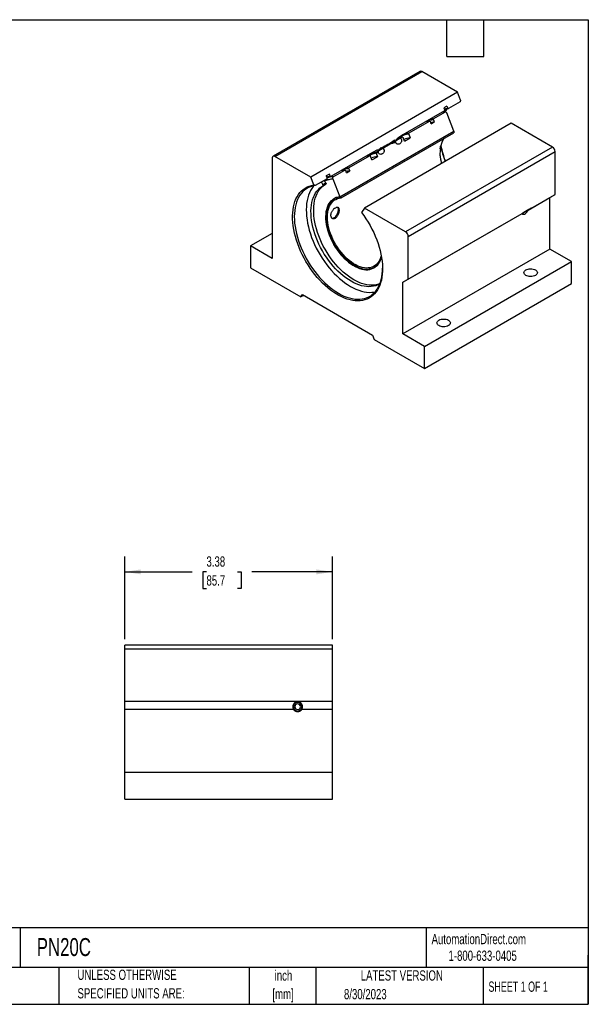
# Model space of a CAD drawing. Header units: inches. Extents: x 0.5 to 21.5, y 0.5 to 16.5.
# Tile 2 of 2: x 12.3 to 21.5, y 0.5 to 16.5. Entities that reach past the tile are written whole.
import ezdxf

# ---------------------------------------------------------------- set-up
doc = ezdxf.new("R2010")
doc.units = ezdxf.units.IN
doc.header["$LTSCALE"] = 2
doc.header["$MEASUREMENT"] = 0
doc.layers.add('DIMENSIONS', color=140, linetype='Continuous', lineweight=25)
doc.layers.add('TEXT', color=140, linetype='Continuous', lineweight=25)
doc.styles.add('SLDTEXTSTYLE0', font='TXT', dxfattribs={"width": 0.7})
doc.styles.add('SLDTEXTSTYLE1', font='TXT', dxfattribs={"width": 0.65})
doc.dimstyles.new('SLDDIMSTYLE3', dxfattribs={"dimtxt": 0.169922, "dimasz": 0.26, "dimexe": 0, "dimexo": 0.0625, "dimgap": 0.04248, "dimtad": 0, "dimtih": 1, "dimtoh": 1, "dimrnd": 1e-09, "dimzin": 12, "dimdsep": 46, "dimtxsty": 'SLDTEXTSTYLE0', "dimsah": 1, "dimcen": 0.09, "dimadec": 0, "dimazin": 3, "dimtfac": 1, "dimtofl": 0, "dimtmove": 0, "dimatfit": 3, "dimfxl": 0, "dimfrac": 2, "dimtolj": 1, "dimtzin": 12, "dimarcsym": 0})

# ---------------------------------------------------------------- blocks, each defined once
blk = doc.blocks.new('SW_NOTE_0')
at = {"layer": 'TEXT', "color": 0, "char_height": 0.1667, "attachment_point": 2, "style": 'SLDTEXTSTYLE0'}
for s, insert in [('inch', (0.25, 0.215)), ('[mm]', (0.244, -0.086))]:
    blk.add_mtext(s, dxfattribs=dict(at, insert=insert))
blk = doc.blocks.new('SW_NOTE_0_1')
at = {"layer": 'TEXT', "color": 0, "char_height": 0.16667, "attachment_point": 1, "style": 'SLDTEXTSTYLE0'}
for s, insert in [('UNLESS OTHERWISE', (0, 0.215)), ('SPECIFIED UNITS ARE:', (0, -0.086))]:
    blk.add_mtext(s, dxfattribs=dict(at, insert=insert))
blk = doc.blocks.new('_D_8')
at = {"layer": 'DIMENSIONS'}
for p, q in [((13.967, 6.436), (13.967, 7.777)), ((17.342, 6.436), (17.342, 7.777)), ((13.967, 7.527), (15.063, 7.527)), ((15.294, 7.527), (15.236, 7.527)), ((15.236, 7.527), (15.236, 7.257)), ((15.798, 7.527), (15.856, 7.527)), ((15.856, 7.527), (15.856, 7.257)), ((17.342, 7.527), (16.029, 7.527)), ((15.236, 7.257), (15.294, 7.257)), ((15.856, 7.257), (15.798, 7.257))]:
    blk.add_line(p, q, dxfattribs=at)
for points in [[(13.967, 7.527), (14.227, 7.487), (14.227, 7.567)], [(17.342, 7.527), (17.082, 7.567), (17.082, 7.487)]]:
    blk.add_solid(points, dxfattribs=at)
at = {"layer": 'DIMENSIONS', "char_height": 0.1667, "attachment_point": 1, "style": 'SLDTEXTSTYLE0'}
for s, insert in [('3.38', (15.294, 7.779)), ('85.7', (15.294, 7.471))]:
    blk.add_mtext(s, dxfattribs=dict(at, insert=insert))

msp = doc.modelspace()

# ---------------------------------------------------------------- linework, layer by layer
for p, q in [((18.763, 15.6597), (16.3766, 14.282)), ((16.4066, 14.2791), (18.793, 15.6567)), ((19.3744, 15.3211), (18.793, 15.6567)), ((19.3744, 15.3211), (16.988, 13.9434)), ((19.4245, 15.1922), (19.3744, 15.3211)), ((19.2019, 15.0938), (19.1524, 15.0652)), ((19.1524, 15.0652), (19.1666, 15.0288)), ((19.2019, 15.0938), (19.216, 15.0573)), ((19.216, 15.0573), (19.2256, 15.055)), ((19.4174, 15.1658), (19.2256, 15.055)), ((19.4245, 15.1922), (19.4174, 15.1658)), ((19.162, 15.0183), (18.4857, 14.6279)), ((18.9825, 14.8713), (18.9879, 14.8918)), ((18.9879, 14.8918), (19.1791, 15.0021)), ((19.162, 15.0183), (19.1666, 15.0288)), ((19.3143, 14.6892), (19.1997, 14.9845)), ((20.2481, 14.8168), (17.8616, 13.4391)), ((18.5859, 14.6597), (18.9169, 14.8507)), ((18.9169, 14.8507), (18.9333, 14.843)), ((18.9473, 14.8069), (18.9333, 14.843)), ((18.9473, 14.8069), (18.9964, 14.8353)), ((18.9825, 14.8713), (18.9964, 14.8353)), ((20.9179, 14.4301), (20.2481, 14.8168)), ((17.4641, 13.6195), (19.3146, 14.6877)), ((17.4693, 13.6224), (19.3095, 14.6848)), ((17.482, 13.6055), (19.3122, 14.6621)), ((18.0549, 14.3531), (18.4749, 14.5956)), ((18.4857, 14.6279), (18.4055, 14.5741)), ((18.4749, 14.5956), (18.4914, 14.5878)), ((18.5144, 14.5286), (18.4914, 14.5878)), ((18.5144, 14.5286), (18.6035, 14.58)), ((18.5805, 14.6393), (18.5859, 14.6597)), ((18.5805, 14.6393), (18.6035, 14.58)), ((19.3146, 14.6877), (19.312, 14.6875)), ((20.9179, 14.4301), (18.5314, 13.0524)), ((16.3641, 14.2546), (16.3641, 12.619)), ((16.988, 13.9434), (16.4066, 14.2791)), ((17.9909, 14.3423), (17.3125, 13.9506)), ((17.613, 14.098), (17.9439, 14.2891)), ((17.9439, 14.2891), (17.9603, 14.2813)), ((17.9833, 14.222), (17.9603, 14.2813)), ((17.9833, 14.222), (18.0724, 14.2734)), ((18.0753, 14.3835), (17.9909, 14.3423)), ((18.0494, 14.3327), (18.0549, 14.3531)), ((18.0494, 14.3327), (18.0724, 14.2734)), ((18.5738, 12.9789), (20.9603, 14.3566)), ((20.9603, 13.6609), (20.9603, 14.3566)), ((17.6075, 14.0776), (17.613, 14.098)), ((17.038, 13.8145), (16.988, 13.9434)), ((17.2909, 13.9906), (17.2414, 13.9621)), ((17.2545, 13.9283), (17.2414, 13.9621)), ((17.2531, 13.9164), (17.2545, 13.9283)), ((17.2779, 13.944), (17.2538, 13.9301)), ((17.304, 13.9569), (17.2909, 13.9906)), ((17.304, 13.9569), (17.3125, 13.9506)), ((17.3508, 13.9467), (17.5419, 14.057)), ((17.5419, 14.057), (17.5583, 14.0492)), ((17.5723, 14.0132), (17.5583, 14.0492)), ((17.5723, 14.0132), (17.6215, 14.0416)), ((17.6075, 14.0776), (17.6215, 14.0416)), ((17.0592, 13.8044), (17.038, 13.8145)), ((17.2531, 13.9164), (17.0592, 13.8044)), ((17.1877, 13.8244), (17.2315, 13.8497)), ((17.1976, 13.8065), (17.1877, 13.8244)), ((17.1976, 13.8065), (17.2415, 13.8318)), ((17.2315, 13.8497), (17.2415, 13.8318)), ((17.3489, 13.916), (17.4634, 13.6207)), ((18.5738, 12.2832), (20.9603, 13.6609)), ((20.5205, 13.407), (20.8719, 13.6099)), ((20.8719, 13.6099), (20.9603, 13.6609)), ((20.8719, 12.7721), (20.8719, 13.6099)), ((17.3742, 13.5931), (17.3691, 13.5902)), ((17.8616, 13.4391), (17.8116, 13.3679)), ((18.5314, 13.0524), (17.8616, 13.4391)), ((18.4854, 12.2322), (20.4226, 13.3505)), ((16.3641, 13.0272), (16.0106, 12.8231)), ((18.5738, 12.2832), (18.5738, 12.9789)), ((16.0106, 12.8231), (16.0106, 12.4663)), ((16.3641, 12.619), (16.0106, 12.8231)), ((20.8719, 12.7721), (18.4854, 11.3944)), ((21.2255, 12.568), (20.8719, 12.7721)), ((18.839, 11.1903), (21.2255, 12.568)), ((21.2255, 12.2112), (21.2255, 12.568)), ((16.0106, 12.4663), (16.8284, 11.9942)), ((18.0165, 12.4687), (18.0216, 12.4716)), ((18.4854, 12.2322), (18.5738, 12.2832)), ((18.4854, 11.3944), (18.4854, 12.2322)), ((18.839, 10.8335), (21.2255, 12.2112)), ((16.8284, 11.9942), (16.8549, 12.0319)), ((16.8743, 12.0207), (16.8284, 11.9942)), ((16.8549, 12.0319), (17.9947, 11.374)), ((17.9947, 11.374), (18.0212, 11.3056)), ((18.839, 11.1903), (18.4854, 11.3944)), ((18.0212, 11.3056), (18.839, 10.8335)), ((18.839, 10.8335), (18.839, 11.1903)), ((17.3423, 6.3357), (13.9673, 6.3357)), ((13.9673, 6.2757), (13.9673, 6.3357)), ((13.9673, 6.2757), (17.3423, 6.2757)), ((13.9673, 5.4237), (13.9673, 6.2757)), ((17.3423, 6.2757), (17.3423, 6.3357)), ((17.3423, 5.4237), (17.3423, 6.2757)), ((13.9673, 5.4237), (17.3423, 5.4237)), ((13.9673, 5.2987), (13.9673, 5.4237)), ((13.9673, 5.2987), (16.7068, 5.2987)), ((13.9673, 4.2727), (13.9673, 5.2987)), ((16.8218, 5.3411), (16.8459, 5.3411)), ((16.8459, 5.3303), (16.8218, 5.3303)), ((16.8452, 5.2987), (17.3423, 5.2987)), ((16.8539, 5.3303), (16.8459, 5.3303)), ((17.3423, 5.2987), (17.3423, 5.4237)), ((17.3423, 4.2727), (17.3423, 5.2987)), ((13.9673, 3.8357), (13.9673, 4.2727)), ((13.9673, 4.2727), (17.3423, 4.2727)), ((17.3423, 3.8357), (17.3423, 4.2727)), ((13.9673, 3.8357), (17.3423, 3.8357))]:
    msp.add_line(p, q)
at = {"flags": 128}
for points in [[(19.216, 15.0573), (19.1782, 15.05), (19.1603, 15.045)], [(19.1621, 15.0402), (19.1881, 15.0477), (19.2256, 15.055)], [(18.923, 14.8803), (18.95, 14.8865), (18.9879, 14.8918)], [(19.1791, 15.0021), (19.1412, 14.9969), (19.1141, 14.9907)], [(18.9169, 14.8507), (18.879, 14.8455), (18.8519, 14.8393)], [(18.9964, 14.8353), (18.9593, 14.8301), (18.94, 14.8258)], [(18.4749, 14.5956), (18.437, 14.5904), (18.4223, 14.5873)], [(18.521, 14.6483), (18.548, 14.6545), (18.5859, 14.6597)], [(17.9439, 14.2891), (17.906, 14.2838), (17.8789, 14.2776)], [(17.9965, 14.3434), (18.017, 14.3479), (18.0549, 14.3531)], [(17.548, 14.0866), (17.5751, 14.0928), (17.613, 14.098)], [(17.2482, 13.9446), (17.2666, 13.9496), (17.304, 13.9569)], [(17.2513, 13.9366), (17.275, 13.9433), (17.3125, 13.9506)], [(17.5419, 14.057), (17.5033, 14.0516), (17.4769, 14.0456)], [(17.6215, 14.0416), (17.5843, 14.0364), (17.565, 14.032)], [(17.8116, 13.3679), (17.8495, 13.3168), (17.8857, 13.2641), (17.9201, 13.2098), (17.9526, 13.1543), (17.9831, 13.0976), (18.0114, 13.0401), (18.0374, 12.982), (18.061, 12.9234), (18.0822, 12.8646), (18.1009, 12.8059), (18.1169, 12.7475), (18.1302, 12.6895), (18.1408, 12.6323), (18.1486, 12.576), (18.1536, 12.5208), (18.1558, 12.4671), (18.1552, 12.4149), (18.1517, 12.3645), (18.1454, 12.316), (18.1363, 12.2698), (18.1245, 12.2259), (18.1099, 12.1845), (18.0927, 12.1457), (18.0729, 12.1098), (18.0506, 12.0769), (18.0259, 12.047), (17.9988, 12.0204), (17.9695, 11.9971), (17.9381, 11.9771), (17.9047, 11.9607), (17.8695, 11.9478), (17.8325, 11.9385), (17.794, 11.9328), (17.754, 11.9308), (17.7127, 11.9324), (17.6703, 11.9377), (17.627, 11.9466), (17.5829, 11.9591), (17.5381, 11.9752), (17.493, 11.9947), (17.4475, 12.0177), (17.402, 12.0439), (17.3566, 12.0734), (17.3114, 12.106), (17.2667, 12.1416), (17.2226, 12.1801), (17.1793, 12.2212), (17.1369, 12.2648), (17.0956, 12.3108), (17.0556, 12.359), (17.0171, 12.4092), (16.9801, 12.4612), (16.9448, 12.5148), (16.9114, 12.5698), (16.88, 12.626), (16.8507, 12.6832), (16.8237, 12.7411), (16.7989, 12.7995), (16.7766, 12.8582), (16.7568, 12.9169), (16.7396, 12.9755), (16.7251, 13.0337), (16.7132, 13.0913), (16.7041, 13.1481), (16.6979, 13.2038), (16.6944, 13.2582), (16.6937, 13.3111), (16.6959, 13.3623), (16.701, 13.4117), (16.7088, 13.459), (16.7194, 13.504), (16.7327, 13.5465), (16.7487, 13.5865), (16.7674, 13.6237), (16.7885, 13.658), (16.8122, 13.6892), (16.8382, 13.7173), (16.8665, 13.7422), (16.897, 13.7637), (16.9295, 13.7817), (16.9639, 13.7962), (17.0001, 13.8071), (17.038, 13.8145)], [(17.0592, 13.8044), (17.0217, 13.7971), (16.9858, 13.7861), (16.9517, 13.7716), (16.9195, 13.7535), (16.8894, 13.732), (16.8615, 13.7071), (16.8359, 13.6789), (16.8127, 13.6476), (16.7919, 13.6132), (16.7738, 13.5759), (16.7582, 13.5359), (16.7454, 13.4933), (16.7353, 13.4483), (16.728, 13.401), (16.7236, 13.3517), (16.7219, 13.3005), (16.7231, 13.2476), (16.7272, 13.1933), (16.7341, 13.1378), (16.7438, 13.0813), (16.7562, 13.024), (16.7714, 12.9661), (16.7892, 12.9078), (16.8096, 12.8495), (16.8324, 12.7913), (16.8577, 12.7335), (16.8853, 12.6763), (16.9151, 12.6199), (16.947, 12.5645), (16.9808, 12.5104), (17.0164, 12.4578), (17.0538, 12.4069), (17.0926, 12.3578), (17.1328, 12.3108), (17.1743, 12.2662), (17.2167, 12.2239), (17.2601, 12.1843), (17.3042, 12.1474), (17.3488, 12.1135), (17.3938, 12.0826), (17.4389, 12.0549), (17.4841, 12.0305), (17.529, 12.0094), (17.5737, 11.9919), (17.6177, 11.9778), (17.6611, 11.9674), (17.7036, 11.9606), (17.745, 11.9574), (17.7852, 11.958), (17.8241, 11.9621), (17.8614, 11.97), (17.8971, 11.9815), (17.9309, 11.9965), (17.9627, 12.0151), (17.9925, 12.0371), (18.0201, 12.0625), (18.0454, 12.0911), (18.0683, 12.1229), (18.0887, 12.1577), (18.1065, 12.1953), (18.1216, 12.2357), (18.1341, 12.2787), (18.1438, 12.324), (18.1506, 12.3716), (18.1547, 12.4212), (18.1559, 12.4608)], [(17.0383, 13.8008), (17.0298, 13.7908), (17.0066, 13.7595), (16.9858, 13.7251), (16.9677, 13.6879), (16.9521, 13.6479), (16.9393, 13.6053), (16.9292, 13.5602), (16.9219, 13.513), (16.9175, 13.4636), (16.9159, 13.4124), (16.9171, 13.3596), (16.9211, 13.3053), (16.928, 13.2498), (16.9377, 13.1932), (16.9501, 13.1359), (16.9653, 13.078), (16.9831, 13.0198), (17.0035, 12.9615), (17.0264, 12.9033), (17.0516, 12.8455), (17.0792, 12.7882), (17.109, 12.7318), (17.1409, 12.6765), (17.1747, 12.6224), (17.2104, 12.5697), (17.2477, 12.5188), (17.2865, 12.4698), (17.3268, 12.4228), (17.3682, 12.3781), (17.4107, 12.3359), (17.454, 12.2962), (17.4981, 12.2594), (17.5427, 12.2254), (17.5877, 12.1945), (17.6329, 12.1668), (17.678, 12.1424), (17.723, 12.1214), (17.7676, 12.1038), (17.8117, 12.0898), (17.855, 12.0793), (17.8975, 12.0725), (17.939, 12.0694), (17.9792, 12.0699), (18.018, 12.0741), (18.0335, 12.0769)], [(18.1116, 12.2079), (18.1087, 12.2062), (18.0775, 12.1897), (18.0444, 12.1769), (18.0095, 12.1676), (17.973, 12.1621), (17.9351, 12.1602), (17.8958, 12.162), (17.8555, 12.1675), (17.8142, 12.1766), (17.7722, 12.1894), (17.7296, 12.2058), (17.6866, 12.2256), (17.6435, 12.2489), (17.6003, 12.2755), (17.5573, 12.3052), (17.5147, 12.338), (17.4727, 12.3738), (17.4314, 12.4123), (17.3911, 12.4533), (17.3519, 12.4968), (17.3139, 12.5425), (17.2774, 12.5903), (17.2425, 12.6398), (17.2094, 12.6909), (17.1782, 12.7434), (17.149, 12.797), (17.122, 12.8515), (17.0973, 12.9066), (17.075, 12.9622), (17.0552, 13.018), (17.038, 13.0736), (17.0234, 13.129), (17.0116, 13.1838), (17.0025, 13.2378), (16.9963, 13.2907), (16.9929, 13.3424), (16.9924, 13.3925), (16.9947, 13.441), (16.9999, 13.4875), (17.0079, 13.5319), (17.0187, 13.5739), (17.0323, 13.6134), (17.0485, 13.6503), (17.0674, 13.6842), (17.0888, 13.7152), (17.1126, 13.743), (17.1388, 13.7676), (17.1671, 13.7888), (17.1976, 13.8065), (17.1976, 13.8065)], [(18.1129, 12.2113), (18.0882, 12.2022), (18.0533, 12.1929), (18.0168, 12.1874), (17.9789, 12.1855), (17.9397, 12.1873), (17.8993, 12.1928), (17.858, 12.202), (17.816, 12.2147), (17.7734, 12.2311), (17.7305, 12.251), (17.6873, 12.2742), (17.6441, 12.3008), (17.6012, 12.3305), (17.5586, 12.3634), (17.5166, 12.3991), (17.4753, 12.4376), (17.4349, 12.4787), (17.3957, 12.5221), (17.3578, 12.5678), (17.3213, 12.6156), (17.2864, 12.6651), (17.2532, 12.7162), (17.222, 12.7687), (17.1928, 12.8223), (17.1658, 12.8768), (17.1411, 12.9319), (17.1188, 12.9875), (17.099, 13.0433), (17.0818, 13.0989), (17.0672, 13.1543), (17.0554, 13.2091), (17.0464, 13.2631), (17.0401, 13.316), (17.0367, 13.3677), (17.0362, 13.4178), (17.0385, 13.4663), (17.0437, 13.5128), (17.0517, 13.5572), (17.0625, 13.5992), (17.0761, 13.6387), (17.0923, 13.6756), (17.1112, 13.7095), (17.1326, 13.7405), (17.1564, 13.7683), (17.1826, 13.7929), (17.211, 13.8141), (17.2127, 13.8152)], [(17.4634, 13.6207), (17.4331, 13.6161), (17.4043, 13.608), (17.3773, 13.5963), (17.3523, 13.5812), (17.3293, 13.5627), (17.3085, 13.541), (17.29, 13.5161), (17.2741, 13.4882), (17.2607, 13.4576), (17.2499, 13.4243), (17.2418, 13.3886), (17.2365, 13.3507), (17.2339, 13.3109), (17.2342, 13.2693), (17.2373, 13.2263), (17.2431, 13.182), (17.2517, 13.1369), (17.263, 13.0911), (17.2769, 13.0449), (17.2934, 12.9986), (17.3122, 12.9525), (17.3334, 12.9068), (17.3568, 12.8619), (17.3823, 12.8181), (17.4096, 12.7755), (17.4387, 12.7345), (17.4693, 12.6952), (17.5013, 12.658), (17.5345, 12.6231), (17.5686, 12.5907), (17.6035, 12.5609), (17.6389, 12.534), (17.6747, 12.5102), (17.7105, 12.4895), (17.7463, 12.4721), (17.7817, 12.4581), (17.8166, 12.4475), (17.8507, 12.4406), (17.8839, 12.4372), (17.9159, 12.4375), (17.9465, 12.4413), (17.9756, 12.4488), (18.0029, 12.4598), (18.0284, 12.4743), (18.0518, 12.4921), (18.073, 12.5133), (18.0919, 12.5376), (18.1083, 12.5649), (18.1222, 12.595), (18.1335, 12.6278), (18.1384, 12.6464)], [(18.138, 12.6489), (18.13, 12.6202), (18.1179, 12.5877), (18.1031, 12.5579), (18.0857, 12.5311), (18.0658, 12.5075), (18.0436, 12.4872), (18.0192, 12.4702), (17.9927, 12.4568), (17.9643, 12.447), (17.9342, 12.4408), (17.9026, 12.4384), (17.8697, 12.4396), (17.8357, 12.4446), (17.8008, 12.4533), (17.7652, 12.4656), (17.7291, 12.4814), (17.6928, 12.5007), (17.6565, 12.5233), (17.6204, 12.5491), (17.5848, 12.578), (17.5499, 12.6096), (17.5159, 12.6439), (17.4829, 12.6807), (17.4513, 12.7196), (17.4213, 12.7605), (17.3929, 12.803), (17.3664, 12.847), (17.342, 12.8922), (17.3198, 12.9382), (17.2999, 12.9848), (17.2825, 13.0316), (17.2677, 13.0785), (17.2555, 13.125), (17.2462, 13.171), (17.2396, 13.216), (17.2359, 13.2599), (17.235, 13.3023), (17.237, 13.343), (17.2419, 13.3817), (17.2497, 13.4183), (17.2602, 13.4523), (17.2734, 13.4837), (17.2893, 13.5123), (17.3078, 13.5378), (17.3286, 13.5601), (17.3518, 13.5791), (17.377, 13.5946), (17.4043, 13.6065), (17.4334, 13.6148), (17.4641, 13.6195), (17.4641, 13.6195)], [(18.1339, 12.6708), (18.1326, 12.6651), (18.1227, 12.6313), (18.1101, 12.6001), (18.0948, 12.5717), (18.077, 12.5464), (18.0567, 12.5242), (18.0342, 12.5053), (18.0095, 12.4898), (17.9828, 12.4779), (17.9544, 12.4697), (17.9242, 12.465), (17.8927, 12.4641), (17.8599, 12.4669), (17.8261, 12.4734), (17.7915, 12.4835), (17.7563, 12.4972), (17.7208, 12.5144), (17.6851, 12.535), (17.6496, 12.5588), (17.6144, 12.5857), (17.5798, 12.6156), (17.546, 12.6481), (17.5132, 12.6832), (17.4816, 12.7205), (17.4515, 12.7599), (17.423, 12.8011), (17.3963, 12.8438), (17.3717, 12.8878), (17.3491, 12.9327), (17.3289, 12.9782), (17.3111, 13.0242), (17.2958, 13.0702), (17.2832, 13.116), (17.2733, 13.1612), (17.2661, 13.2057), (17.2619, 13.249), (17.2604, 13.2909), (17.2619, 13.3312), (17.2662, 13.3696), (17.2734, 13.4058), (17.2833, 13.4396), (17.2959, 13.4708), (17.3112, 13.4991), (17.3291, 13.5244), (17.3493, 13.5466), (17.3719, 13.5654), (17.3966, 13.5808), (17.4233, 13.5927), (17.4518, 13.601), (17.482, 13.6055), (17.482, 13.6055)], [(17.9781, 12.4525), (17.9694, 12.4499), (17.9394, 12.4438), (17.9078, 12.4413), (17.8748, 12.4426), (17.8408, 12.4476), (17.8059, 12.4562), (17.7703, 12.4685), (17.7342, 12.4844), (17.6979, 12.5037), (17.6616, 12.5263), (17.6255, 12.5521), (17.5899, 12.5809), (17.555, 12.6126), (17.521, 12.6469), (17.4881, 12.6836), (17.4565, 12.7225), (17.4264, 12.7634), (17.398, 12.806), (17.3715, 12.85), (17.3471, 12.8951), (17.3249, 12.9411), (17.305, 12.9877), (17.2876, 13.0346), (17.2728, 13.0814), (17.2607, 13.128), (17.2513, 13.1739), (17.2447, 13.219), (17.241, 13.2628), (17.2401, 13.3053), (17.2421, 13.346), (17.247, 13.3847), (17.2548, 13.4212), (17.2653, 13.4553), (17.2786, 13.4867), (17.2944, 13.5152), (17.3129, 13.5407), (17.3323, 13.5617)], [(20.4226, 13.3505), (20.4302, 13.3423), (20.4402, 13.3379), (20.452, 13.3377), (20.4649, 13.3415), (20.4782, 13.3491), (20.4911, 13.3602), (20.5029, 13.3741), (20.5129, 13.39), (20.5205, 13.407)], [(18.0216, 12.4716), (17.9978, 12.4597), (17.9781, 12.4525)], [(20.4852, 12.3448), (20.4716, 12.3543), (20.4615, 12.3652), (20.4553, 12.3771), (20.4532, 12.3894), (20.4553, 12.4017), (20.4615, 12.4136), (20.4716, 12.4245), (20.4852, 12.4341), (20.5018, 12.4419), (20.5207, 12.4477), (20.5412, 12.4513), (20.5626, 12.4526), (20.5839, 12.4513), (20.6044, 12.4477), (20.6233, 12.4419), (20.6399, 12.4341), (20.6535, 12.4245), (20.6636, 12.4136), (20.6698, 12.4017), (20.6719, 12.3894), (20.6698, 12.3771), (20.6636, 12.3652), (20.6535, 12.3543), (20.6399, 12.3448), (20.6233, 12.3369), (20.6044, 12.3311), (20.5839, 12.3275), (20.5626, 12.3263), (20.5412, 12.3275), (20.5207, 12.3311), (20.5018, 12.3369), (20.4852, 12.3448)], [(19.071, 11.5284), (19.0574, 11.5379), (19.0473, 11.5488), (19.0411, 11.5607), (19.039, 11.573), (19.0411, 11.5853), (19.0473, 11.5972), (19.0574, 11.6081), (19.071, 11.6176), (19.0876, 11.6255), (19.1065, 11.6313), (19.127, 11.6349), (19.1484, 11.6361), (19.1697, 11.6349), (19.1902, 11.6313), (19.2091, 11.6255), (19.2257, 11.6176), (19.2393, 11.6081), (19.2494, 11.5972), (19.2556, 11.5853), (19.2577, 11.573), (19.2556, 11.5607), (19.2494, 11.5488), (19.2393, 11.5379), (19.2257, 11.5284), (19.2091, 11.5205), (19.1902, 11.5147), (19.1697, 11.5111), (19.1484, 11.5099), (19.127, 11.5111), (19.1065, 11.5147), (19.0876, 11.5205), (19.071, 11.5284)]]:
    msp.add_lwpolyline(points, dxfattribs=at)
for centre, radius, start, end in [((18.7755, 15.6322), 0.0302, 54.38242, 114.30712), ((19.5023, 14.7872), 0.3988, 138.5494, 147.6356), ((19.0114, 14.5188), 0.3537, 94.70193, 113.01253), ((18.6079, 14.2942), 0.3462, 94.55034, 121.25911), ((18.6312, 14.2479), 0.3332, 94.77375, 112.47929), ((19.5946, 14.3269), 0.5061, 151.50664, 198.89082), ((18.3997, 14.1673), 0.334, 94.39879, 134.45806), ((20.5523, 14.7286), 1.4783, 190.79827, 201.10826), ((20.5891, 14.7486), 1.5154, 191.12339, 201.28787), ((20.8682, 14.3524), 0.0922, 2.60548, 57.39452), ((16.39, 14.2588), 0.0262, 50.79671, 189.21404), ((18.0768, 13.9881), 0.3457, 94.54242, 121.99795), ((18.1178, 13.9978), 0.3401, 94.56011, 120.77961), ((18.1001, 13.9414), 0.3332, 94.77375, 112.47929), ((17.3814, 13.5828), 0.3652, 94.81702, 110.39906), ((17.6365, 13.7251), 0.3537, 94.70193, 113.01253), ((17.1321, 13.7975), 0.0617, 25.80605, 73.35406), ((17.1784, 13.8257), 0.0583, 24.30088, 74.85922), ((17.4847, 13.4023), 0.2205, 120.07757, 133.7333), ((18.4817, 12.9747), 0.0922, 2.60548, 57.39452), ((16.776, 5.3357), 0.0785, 331.87884, 208.12116), ((16.776, 5.3357), 0.0781, 3.97306, 356.02694), ((16.776, 5.3357), 0.0701, 4.42717, 355.57283), ((16.776, 5.3357), 0.0785, 208.12116, 331.87884), ((16.776, 5.3357), 0.0461, 6.73957, 353.26043)]:
    msp.add_arc(centre, radius, start, end)
msp.add_ellipse((20.4977, 13.3938), major_axis=(0.0785, 0.0453), ratio=0.0000704, start_param=5.0069397, end_param=9.1301459)
for points, knots in [([(19.1791, 15.0021), (19.1834, 15.0018), (19.1876, 14.9999), (19.1948, 14.9937), (19.1978, 14.9895), (19.1997, 14.9845)], [0, 0, 0, 0, 0.5, 0.5, 1, 1, 1, 1]), ([(18.3741, 14.5003), (18.3715, 14.507), (18.3706, 14.5144), (18.3714, 14.5252), (18.372, 14.5287), (18.3738, 14.5354), (18.375, 14.5387), (18.3821, 14.5541), (18.3912, 14.5635), (18.4065, 14.5723), (18.4119, 14.5744), (18.4232, 14.5765), (18.429, 14.5766), (18.4403, 14.5742), (18.4459, 14.5717), (18.4557, 14.5636), (18.4598, 14.558), (18.4624, 14.5513)], [0, 0, 0, 0, 0.125, 0.125, 0.1875, 0.1875, 0.25, 0.25, 0.5, 0.5, 0.625, 0.625, 0.75, 0.75, 0.875, 0.875, 1, 1, 1, 1]), ([(18.4222, 14.5757), (18.4145, 14.5753), (18.4064, 14.5748), (18.3986, 14.5733), (18.3983, 14.5733)], [0, 0, 0, 0, 0.9585682, 1, 1, 1, 1]), ([(18.0908, 14.3368), (18.0882, 14.3435), (18.0873, 14.3509), (18.0881, 14.3616), (18.0887, 14.3652), (18.0906, 14.3719), (18.0917, 14.3751), (18.0989, 14.3906), (18.1079, 14.3999), (18.1232, 14.4088), (18.1287, 14.4109), (18.14, 14.413), (18.1458, 14.413), (18.157, 14.4106), (18.1626, 14.4081), (18.1725, 14.4), (18.1766, 14.3945), (18.1792, 14.3878)], [0, 0, 0, 0, 0.125, 0.125, 0.1875, 0.1875, 0.25, 0.25, 0.5, 0.5, 0.625, 0.625, 0.75, 0.75, 0.875, 0.875, 1, 1, 1, 1]), ([(18.139, 14.4122), (18.1312, 14.4117), (18.1232, 14.4113), (18.1153, 14.4098), (18.115, 14.4097)], [0, 0, 0, 0, 0.95856816, 1, 1, 1, 1]), ([(18.3558, 14.5413), (18.3184, 14.518), (18.247, 14.4734), (18.1735, 14.4342), (18.1384, 14.4155)], [0, 0, 0, 0, 0.5233354, 1, 1, 1, 1]), ([(18.4624, 14.5513), (18.465, 14.5446), (18.466, 14.5372), (18.4651, 14.5265), (18.4645, 14.5229), (18.4627, 14.5162), (18.4615, 14.5129), (18.4572, 14.5037), (18.4535, 14.4984), (18.445, 14.4891), (18.4403, 14.4853), (18.43, 14.4793), (18.4246, 14.4773), (18.4134, 14.4751), (18.4076, 14.4751), (18.3962, 14.4775), (18.3907, 14.4799), (18.3808, 14.488), (18.3767, 14.4936), (18.3741, 14.5003)], [0, 0, 0, 0, 0.125, 0.125, 0.1875, 0.1875, 0.25, 0.25, 0.375, 0.375, 0.5, 0.5, 0.625, 0.625, 0.75, 0.75, 0.875, 0.875, 1, 1, 1, 1]), ([(19.0941, 14.4029), (19.0942, 14.4045), (19.0951, 14.4167), (19.0976, 14.4338), (19.1008, 14.4485), (19.102, 14.4537)], [0, 0, 0, 0, 0.0915563, 0.6735822, 1, 1, 1, 1]), ([(18.1792, 14.3878), (18.1818, 14.3811), (18.1827, 14.3737), (18.1819, 14.3629), (18.1812, 14.3594), (18.1794, 14.3526), (18.1782, 14.3494), (18.1739, 14.3402), (18.1703, 14.3348), (18.1618, 14.3255), (18.157, 14.3218), (18.1467, 14.3158), (18.1413, 14.3138), (18.1301, 14.3116), (18.1243, 14.3115), (18.113, 14.3139), (18.1074, 14.3164), (18.0975, 14.3245), (18.0934, 14.3301), (18.0908, 14.3368)], [0, 0, 0, 0, 0.125, 0.125, 0.1875, 0.1875, 0.25, 0.25, 0.375, 0.375, 0.5, 0.5, 0.625, 0.625, 0.75, 0.75, 0.875, 0.875, 1, 1, 1, 1]), ([(19.1176, 14.1641), (19.1172, 14.1658), (19.1133, 14.1795), (19.1077, 14.205), (19.1008, 14.2406), (19.0959, 14.2757), (19.0927, 14.308), (19.0921, 14.3279), (19.0919, 14.3367)], [0, 0, 0, 0, 0.0274718, 0.2273168, 0.4292716, 0.6327743, 0.8374169, 1, 1, 1, 1]), ([(17.3489, 13.916), (17.3469, 13.921), (17.3461, 13.9265), (17.3468, 13.9372), (17.3483, 13.9423), (17.3508, 13.9467)], [0, 0, 0, 0, 0.5, 0.5, 1, 1, 1, 1]), ([(17.2111, 13.8732), (17.218, 13.8775), (17.2419, 13.8921), (17.2877, 13.9074), (17.3286, 13.9131), (17.3489, 13.916)], [0, 0, 0, 0, 0.1711237, 0.5899333, 1, 1, 1, 1]), ([(17.416, 13.6109), (17.419, 13.612), (17.43, 13.6159), (17.4461, 13.619), (17.4596, 13.62), (17.4641, 13.6204)], [0, 0, 0, 0, 0.2023023, 0.7357541, 1, 1, 1, 1]), ([(17.3884, 13.44), (17.3931, 13.4428), (17.3977, 13.4449), (17.4065, 13.4483), (17.4108, 13.4494), (17.4188, 13.4506), (17.4226, 13.4506), (17.4296, 13.4495), (17.4329, 13.4484), (17.4387, 13.445), (17.4413, 13.4428), (17.4458, 13.4372), (17.4476, 13.4339), (17.4522, 13.4227), (17.4538, 13.4132), (17.4538, 13.3969), (17.4534, 13.3912), (17.4518, 13.3795), (17.4507, 13.3734), (17.4477, 13.3611), (17.4458, 13.355), (17.4413, 13.3427), (17.4387, 13.3365), (17.4329, 13.3248), (17.4297, 13.3191), (17.4227, 13.3082), (17.4189, 13.3031), (17.4069, 13.2891), (17.3978, 13.2813), (17.3837, 13.2732), (17.379, 13.2711), (17.3697, 13.2681), (17.3649, 13.2672), (17.3558, 13.2667), (17.3514, 13.267), (17.343, 13.2689), (17.339, 13.2705), (17.3317, 13.2747), (17.3284, 13.2773), (17.3225, 13.2837), (17.32, 13.2874), (17.3138, 13.2995), (17.3116, 13.3094), (17.3116, 13.3257), (17.3122, 13.3313), (17.3143, 13.3426), (17.3158, 13.3485), (17.3199, 13.3602), (17.3224, 13.366), (17.3283, 13.3775), (17.3316, 13.3832), (17.3389, 13.3941), (17.3429, 13.3993), (17.3513, 13.4094), (17.3558, 13.4141), (17.3694, 13.4272), (17.379, 13.4346), (17.3884, 13.44)], [0, 0, 0, 0, 0.03125, 0.03125, 0.0625, 0.0625, 0.09375, 0.09375, 0.125, 0.125, 0.15625, 0.15625, 0.1875, 0.1875, 0.25, 0.25, 0.28125, 0.28125, 0.3125, 0.3125, 0.34375, 0.34375, 0.375, 0.375, 0.40625, 0.40625, 0.4375, 0.4375, 0.5, 0.5, 0.53125, 0.53125, 0.5625, 0.5625, 0.59375, 0.59375, 0.625, 0.625, 0.65625, 0.65625, 0.6875, 0.6875, 0.75, 0.75, 0.78125, 0.78125, 0.8125, 0.8125, 0.84375, 0.84375, 0.875, 0.875, 0.90625, 0.90625, 0.9375, 0.9375, 1, 1, 1, 1]), ([(17.3286, 13.2788), (17.3301, 13.278), (17.338, 13.2738), (17.3541, 13.2763), (17.3755, 13.2851), (17.3963, 13.302), (17.4157, 13.3286), (17.43, 13.3599), (17.4371, 13.3886), (17.4391, 13.4146), (17.4367, 13.436), (17.43, 13.445), (17.4269, 13.4491)], [0, 0, 0, 0, 0.0285621, 0.1483615, 0.2284633, 0.3467911, 0.4650841, 0.5842767, 0.7040718, 0.7841858, 0.9025233, 1, 1, 1, 1]), ([(17.3286, 13.2788), (17.3301, 13.278), (17.338, 13.2738), (17.3541, 13.2763), (17.3755, 13.2851), (17.3963, 13.302), (17.4157, 13.3286), (17.43, 13.3599), (17.4371, 13.3886), (17.4391, 13.4146), (17.4367, 13.436), (17.43, 13.445), (17.4269, 13.4491)], [0, 0, 0, 0, 0.02856211, 0.14836153, 0.22846329, 0.34679108, 0.46508414, 0.58427665, 0.70407183, 0.78418578, 0.90252328, 1, 1, 1, 1])]:
    msp.add_open_spline(points, degree=3, knots=knots)
for points in [[(19.3143, 14.6892), (19.3129, 14.6873), (19.3113, 14.6858), (19.3095, 14.6848)], [(19.3146, 14.6877), (19.3169, 14.6791), (19.316, 14.6695), (19.3122, 14.6621)], [(17.4693, 13.6224), (17.4674, 13.6214), (17.4655, 13.6208), (17.4634, 13.6207)], [(17.482, 13.6055), (17.4748, 13.6066), (17.4682, 13.6118), (17.4641, 13.6195)], [(16.8459, 5.3411), (16.8486, 5.3411), (16.8513, 5.3411), (16.8539, 5.3411)]]:
    msp.add_open_spline(points, degree=3)
at = {"layer": 'TEXT'}
for p, q in [((0.5, 16.5), (21.5, 16.5)), ((19.2, 15.9), (19.2, 16.5)), ((19.8, 15.9), (19.8, 16.5)), ((21.5, 16.5), (21.5, 0.5)), ((19.2, 15.9), (19.8, 15.9)), ((21.5, 1.7422), (0.5, 1.7422)), ((12.2645, 1.7422), (12.2645, 1.1)), ((18.8642, 1.7422), (18.8642, 1.1)), ((21.5, 0.5), (21.5, 1.3)), ((21.5, 1.1), (0.5, 1.1)), ((12.8961, 1.1), (12.8961, 0.5)), ((15.9862, 1.1), (15.9862, 0.5)), ((17.0718, 1.1), (17.0718, 0.5)), ((19.7912, 1.1), (19.7912, 0.5)), ((0.5, 0.5), (21.5, 0.5))]:
    msp.add_line(p, q, dxfattribs=at)

# ---------------------------------------------------------------- block references
for name, p in [('SW_NOTE_0_1', (13.1975, 0.8482)), ('SW_NOTE_0', (16.2952, 0.8365))]:
    msp.add_blockref(name, p, dxfattribs=at)

# ---------------------------------------------------------------- texts
for s, insert, char_height, attachment_point, style in [('AutomationDirect.com', (18.9524, 1.6438), 0.166667, 1, 'SLDTEXTSTYLE0'), ('PN20C', (12.536, 1.5763), 0.29167, 1, 'SLDTEXTSTYLE0'), ('1-800-633-0405', (19.2277, 1.373), 0.166667, 1, 'SLDTEXTSTYLE0'), ('LATEST VERSION', (18.4687, 1.0523), 0.166667, 2, 'SLDTEXTSTYLE0'), ('SHEET 1 OF 1', (19.8773, 0.8702), 0.166667, 1, 'SLDTEXTSTYLE1'), ('8/30/2023', (17.5286, 0.7491), 0.16667, 1, 'SLDTEXTSTYLE0')]:
    msp.add_mtext(s, dxfattribs=dict(at, insert=insert, char_height=char_height, attachment_point=attachment_point, style=style))

# ---------------------------------------------------------------- dimensions: what is measured, and where the dimension line sits
at = {"layer": 'DIMENSIONS'}
dim = msp.add_linear_dim(base=(17.3422544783, 7.5266010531), p1=(13.9672544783, 6.335720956), p2=(17.3422544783, 6.335720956), dimstyle='SLDDIMSTYLE3', dxfattribs=at)
dim.commit()
dim.dimension.update_dxf_attribs({"geometry": '_D_8', "text_midpoint": (15.5459955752, 7.5266010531), "dimtype": 160})

doc.saveas('drawing.dxf')
